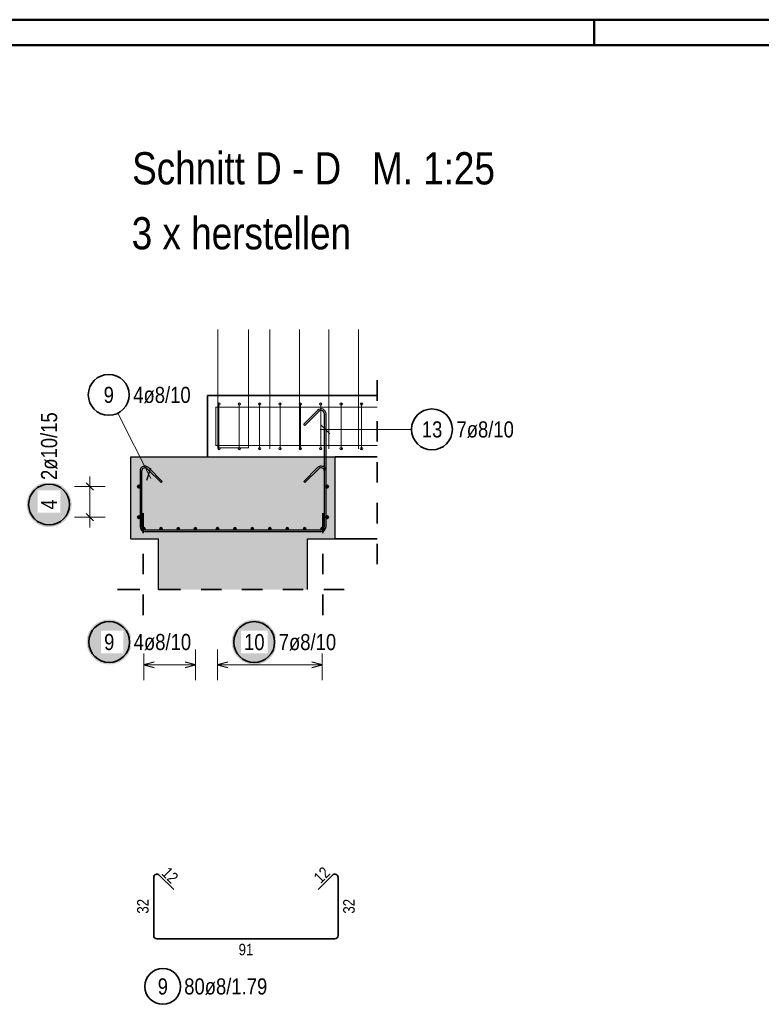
# Model space of a CAD drawing. Header units: millimetres. Extents: x -2.7 to 34.1, y -3.5 to 21.
# Tile 61 of 62: x 22.2 to 25.8, y 16.2 to 21. Entities that reach past the tile are written whole.
import ezdxf

# ---------------------------------------------------------------- set-up
doc = ezdxf.new("R2010")
doc.units = ezdxf.units.MM
doc.linetypes.add('HIDDEN', pattern=[0.375, 0.25, -0.125])
for name, color, linetype, lineweight in [('Achsen', 7, 'Continuous', 20), ('Nplo Bewehrung', 7, 'Continuous', 20), ('Schnittlinien', 7, 'Continuous', 20)]:
    doc.layers.add(name, color=color, linetype=linetype, lineweight=lineweight)
doc.styles.add('Arial Narrow', font='ARIALN.TTF')

msp = doc.modelspace()

# ---------------------------------------------------------------- hatches: boundary and pattern name
at = {"lineweight": 25, "true_color": 0xd7ffd7}
for points in [[(22.707567, 18.485431), (23.707567, 18.485431), (23.707567, 18.885431), (22.707567, 18.885431)], [(22.842862, 18.236664), (23.572272, 18.236664), (23.572272, 18.485431), (22.842862, 18.485431)]]:
    msp.add_hatch(color=254, dxfattribs=at).paths.add_polyline_path(points)
at = {"lineweight": 25, "true_color": 0xffffff}
for points in [[(22.417588, 18.652739), (22.417521, 18.656577), (22.41732, 18.660412), (22.416985, 18.664237), (22.416517, 18.668048), (22.415917, 18.67184), (22.415184, 18.675609), (22.41432, 18.67935), (22.413326, 18.683059), (22.412204, 18.68673), (22.410954, 18.690361), (22.409578, 18.693945), (22.408078, 18.69748), (22.406455, 18.700959), (22.404712, 18.70438), (22.402851, 18.707739), (22.400873, 18.71103), (22.398782, 18.71425), (22.39658, 18.717395), (22.394269, 18.720461), (22.391853, 18.723445), (22.389334, 18.726343), (22.386715, 18.729151), (22.384, 18.731866), (22.381192, 18.734484), (22.378294, 18.737003), (22.37531, 18.73942), (22.372244, 18.74173), (22.369099, 18.743933), (22.365879, 18.746024), (22.362588, 18.748001), (22.35923, 18.749863), (22.355809, 18.751606), (22.352329, 18.753229), (22.348794, 18.754729), (22.34521, 18.756105), (22.34158, 18.757355), (22.337908, 18.758477), (22.334199, 18.759471), (22.330458, 18.760335), (22.326689, 18.761067), (22.322897, 18.761668), (22.319086, 18.762136), (22.315261, 18.762471), (22.311427, 18.762672), (22.307588, 18.762739), (22.303749, 18.762672), (22.299914, 18.762471), (22.29609, 18.762136), (22.292279, 18.761668), (22.288486, 18.761067), (22.284717, 18.760335), (22.280976, 18.759471), (22.277268, 18.758477), (22.273596, 18.757355), (22.269965, 18.756105), (22.266381, 18.754729), (22.262847, 18.753229), (22.259367, 18.751606), (22.255946, 18.749863), (22.252588, 18.748001), (22.249297, 18.746024), (22.246076, 18.743933), (22.242931, 18.74173), (22.239865, 18.73942), (22.236881, 18.737003), (22.233983, 18.734484), (22.231175, 18.731866), (22.22846, 18.729151), (22.225842, 18.726343), (22.223323, 18.723445), (22.220907, 18.720461), (22.218596, 18.717395), (22.216394, 18.71425), (22.214302, 18.71103), (22.212325, 18.707739), (22.210463, 18.70438), (22.20872, 18.700959), (22.207098, 18.69748), (22.205597, 18.693945), (22.204222, 18.690361), (22.202971, 18.68673), (22.201849, 18.683059), (22.200855, 18.67935), (22.199991, 18.675609), (22.199259, 18.67184), (22.198658, 18.668048), (22.19819, 18.664237), (22.197856, 18.660412), (22.197655, 18.656577), (22.197588, 18.652739), (22.197655, 18.6489), (22.197856, 18.645065), (22.19819, 18.64124), (22.198658, 18.637429), (22.199259, 18.633637), (22.199991, 18.629868), (22.200855, 18.626127), (22.201849, 18.622418), (22.202971, 18.618747), (22.204222, 18.615116), (22.205597, 18.611532), (22.207098, 18.607997), (22.20872, 18.604518), (22.210463, 18.601097), (22.212325, 18.597739), (22.214302, 18.594447), (22.216394, 18.591227), (22.218596, 18.588082), (22.220907, 18.585016), (22.223323, 18.582032), (22.225842, 18.579134), (22.22846, 18.576326), (22.231175, 18.573611), (22.233983, 18.570993), (22.236881, 18.568474), (22.239865, 18.566057), (22.242931, 18.563747), (22.246076, 18.561544), (22.249297, 18.559453), (22.252588, 18.557476), (22.255946, 18.555614), (22.259367, 18.553871), (22.262847, 18.552249), (22.266381, 18.550748), (22.269965, 18.549372), (22.273596, 18.548122), (22.277268, 18.547), (22.280976, 18.546006), (22.284717, 18.545142), (22.288486, 18.54441), (22.292279, 18.543809), (22.29609, 18.543341), (22.299914, 18.543006), (22.303749, 18.542806), (22.307588, 18.542739), (22.311427, 18.542806), (22.315261, 18.543006), (22.319086, 18.543341), (22.322897, 18.543809), (22.326689, 18.54441), (22.330458, 18.545142), (22.334199, 18.546006), (22.337908, 18.547), (22.34158, 18.548122), (22.34521, 18.549372), (22.348794, 18.550748), (22.352329, 18.552249), (22.355809, 18.553871), (22.35923, 18.555614), (22.362588, 18.557476), (22.365879, 18.559453), (22.369099, 18.561544), (22.372244, 18.563747), (22.37531, 18.566057), (22.378294, 18.568474), (22.381192, 18.570993), (22.384, 18.573611), (22.386715, 18.576326), (22.389334, 18.579134), (22.391853, 18.582032), (22.394269, 18.585016), (22.39658, 18.588082), (22.398782, 18.591227), (22.400873, 18.594447), (22.402851, 18.597739), (22.404712, 18.601097), (22.406455, 18.604518), (22.408078, 18.607997), (22.409578, 18.611532), (22.410954, 18.615116), (22.412204, 18.618747), (22.413326, 18.622418), (22.41432, 18.626127), (22.415184, 18.629868), (22.415917, 18.633637), (22.416517, 18.637429), (22.416985, 18.64124), (22.41732, 18.645065)], [(22.711744, 17.979929), (22.711677, 17.983768), (22.711476, 17.987602), (22.711142, 17.991427), (22.710674, 17.995238), (22.710073, 17.99903), (22.70934, 18.002799), (22.708477, 18.00654), (22.707483, 18.010249), (22.70636, 18.013921), (22.70511, 18.017551), (22.703734, 18.021136), (22.702234, 18.02467), (22.700611, 18.02815), (22.698868, 18.031571), (22.697007, 18.034929), (22.695029, 18.03822), (22.692938, 18.04144), (22.690736, 18.044585), (22.688425, 18.047652), (22.686009, 18.050636), (22.68349, 18.053533), (22.680872, 18.056341), (22.678157, 18.059056), (22.675349, 18.061675), (22.672451, 18.064194), (22.669467, 18.06661), (22.666401, 18.068921), (22.663255, 18.071123), (22.660035, 18.073214), (22.656744, 18.075192), (22.653386, 18.077053), (22.649965, 18.078796), (22.646485, 18.080419), (22.642951, 18.081919), (22.639366, 18.083295), (22.635736, 18.084545), (22.632064, 18.085668), (22.628356, 18.086661), (22.624614, 18.087525), (22.620845, 18.088258), (22.617053, 18.088858), (22.613242, 18.089326), (22.609417, 18.089661), (22.605583, 18.089862), (22.601744, 18.089929), (22.597905, 18.089862), (22.594071, 18.089661), (22.590246, 18.089326), (22.586435, 18.088858), (22.582643, 18.088258), (22.578874, 18.087525), (22.575133, 18.086661), (22.571424, 18.085668), (22.567752, 18.084545), (22.564122, 18.083295), (22.560537, 18.081919), (22.557003, 18.080419), (22.553523, 18.078796), (22.550102, 18.077053), (22.546744, 18.075192), (22.543453, 18.073214), (22.540233, 18.071123), (22.537088, 18.068921), (22.534021, 18.06661), (22.531038, 18.064194), (22.52814, 18.061675), (22.525332, 18.059056), (22.522617, 18.056341), (22.519998, 18.053533), (22.517479, 18.050636), (22.515063, 18.047652), (22.512752, 18.044585), (22.51055, 18.04144), (22.508459, 18.03822), (22.506481, 18.034929), (22.50462, 18.031571), (22.502877, 18.02815), (22.501254, 18.02467), (22.499754, 18.021136), (22.498378, 18.017551), (22.497128, 18.013921), (22.496005, 18.010249), (22.495012, 18.00654), (22.494148, 18.002799), (22.493415, 17.99903), (22.492815, 17.995238), (22.492347, 17.991427), (22.492012, 17.987602), (22.491811, 17.983768), (22.491744, 17.979929), (22.491811, 17.97609), (22.492012, 17.972256), (22.492347, 17.968431), (22.492815, 17.96462), (22.493415, 17.960828), (22.494148, 17.957059), (22.495012, 17.953317), (22.496005, 17.949609), (22.497128, 17.945937), (22.498378, 17.942307), (22.499754, 17.938722), (22.501254, 17.935188), (22.502877, 17.931708), (22.50462, 17.928287), (22.506481, 17.924929), (22.508459, 17.921638), (22.51055, 17.918418), (22.512752, 17.915272), (22.515063, 17.912206), (22.517479, 17.909222), (22.519998, 17.906325), (22.522617, 17.903516), (22.525332, 17.900801), (22.52814, 17.898183), (22.531038, 17.895664), (22.534021, 17.893248), (22.537088, 17.890937), (22.540233, 17.888735), (22.543453, 17.886644), (22.546744, 17.884666), (22.550102, 17.882805), (22.553523, 17.881062), (22.557003, 17.879439), (22.560537, 17.877939), (22.564122, 17.876563), (22.567752, 17.875313), (22.571424, 17.87419), (22.575133, 17.873196), (22.578874, 17.872333), (22.582643, 17.8716), (22.586435, 17.870999), (22.590246, 17.870531), (22.594071, 17.870197), (22.597905, 17.869996), (22.601744, 17.869929), (22.605583, 17.869996), (22.609417, 17.870197), (22.613242, 17.870531), (22.617053, 17.870999), (22.620845, 17.8716), (22.624614, 17.872333), (22.628356, 17.873196), (22.632064, 17.87419), (22.635736, 17.875313), (22.639366, 17.876563), (22.642951, 17.877939), (22.646485, 17.879439), (22.649965, 17.881062), (22.653386, 17.882805), (22.656744, 17.884666), (22.660035, 17.886644), (22.663255, 17.888735), (22.666401, 17.890937), (22.669467, 17.893248), (22.672451, 17.895664), (22.675349, 17.898183), (22.678157, 17.900801), (22.680872, 17.903516), (22.68349, 17.906325), (22.686009, 17.909222), (22.688425, 17.912206), (22.690736, 17.915272), (22.692938, 17.918418), (22.695029, 17.921638), (22.697007, 17.924929), (22.698868, 17.928287), (22.700611, 17.931708), (22.702234, 17.935188), (22.703734, 17.938722), (22.70511, 17.942307), (22.70636, 17.945937), (22.707483, 17.949609), (22.708477, 17.953317), (22.70934, 17.957059), (22.710073, 17.960828), (22.710674, 17.96462), (22.711142, 17.968431), (22.711476, 17.972256)], [(23.42116, 17.979515), (23.421093, 17.983354), (23.420892, 17.987189), (23.420558, 17.991014), (23.42009, 17.994824), (23.419489, 17.998617), (23.418756, 18.002386), (23.417893, 18.006127), (23.416899, 18.009836), (23.415776, 18.013507), (23.414526, 18.017138), (23.41315, 18.020722), (23.41165, 18.024256), (23.410028, 18.027736), (23.408284, 18.031157), (23.406423, 18.034515), (23.404445, 18.037807), (23.402354, 18.041027), (23.400152, 18.044172), (23.397841, 18.047238), (23.395425, 18.050222), (23.392906, 18.05312), (23.390288, 18.055928), (23.387573, 18.058643), (23.384765, 18.061261), (23.381867, 18.06378), (23.378883, 18.066197), (23.375817, 18.068507), (23.372671, 18.07071), (23.369451, 18.072801), (23.36616, 18.074778), (23.362802, 18.07664), (23.359381, 18.078383), (23.355901, 18.080005), (23.352367, 18.081506), (23.348782, 18.082882), (23.345152, 18.084132), (23.34148, 18.085254), (23.337772, 18.086248), (23.33403, 18.087112), (23.330262, 18.087844), (23.326469, 18.088445), (23.322658, 18.088913), (23.318833, 18.089247), (23.314999, 18.089448), (23.31116, 18.089515), (23.307321, 18.089448), (23.303487, 18.089247), (23.299662, 18.088913), (23.295851, 18.088445), (23.292059, 18.087844), (23.28829, 18.087112), (23.284549, 18.086248), (23.28084, 18.085254), (23.277168, 18.084132), (23.273538, 18.082882), (23.269953, 18.081506), (23.266419, 18.080005), (23.262939, 18.078383), (23.259518, 18.07664), (23.25616, 18.074778), (23.252869, 18.072801), (23.249649, 18.07071), (23.246504, 18.068507), (23.243437, 18.066197), (23.240454, 18.06378), (23.237556, 18.061261), (23.234748, 18.058643), (23.232033, 18.055928), (23.229414, 18.05312), (23.226895, 18.050222), (23.224479, 18.047238), (23.222168, 18.044172), (23.219966, 18.041027), (23.217875, 18.037807), (23.215897, 18.034515), (23.214036, 18.031157), (23.212293, 18.027736), (23.21067, 18.024256), (23.20917, 18.020722), (23.207794, 18.017138), (23.206544, 18.013507), (23.205421, 18.009836), (23.204428, 18.006127), (23.203564, 18.002386), (23.202831, 17.998617), (23.202231, 17.994824), (23.201763, 17.991014), (23.201428, 17.987189), (23.201227, 17.983354), (23.20116, 17.979515), (23.201227, 17.975676), (23.201428, 17.971842), (23.201763, 17.968017), (23.202231, 17.964206), (23.202831, 17.960414), (23.203564, 17.956645), (23.204428, 17.952904), (23.205421, 17.949195), (23.206544, 17.945524), (23.207794, 17.941893), (23.20917, 17.938309), (23.21067, 17.934774), (23.212293, 17.931295), (23.214036, 17.927874), (23.215897, 17.924515), (23.217875, 17.921224), (23.219966, 17.918004), (23.222168, 17.914859), (23.224479, 17.911793), (23.226895, 17.908809), (23.229414, 17.905911), (23.232033, 17.903103), (23.234748, 17.900388), (23.237556, 17.897769), (23.240454, 17.895251), (23.243437, 17.892834), (23.246504, 17.890524), (23.249649, 17.888321), (23.252869, 17.88623), (23.25616, 17.884253), (23.259518, 17.882391), (23.262939, 17.880648), (23.266419, 17.879025), (23.269953, 17.877525), (23.273538, 17.876149), (23.277168, 17.874899), (23.28084, 17.873777), (23.284549, 17.872783), (23.28829, 17.871919), (23.292059, 17.871187), (23.295851, 17.870586), (23.299662, 17.870118), (23.303487, 17.869783), (23.307321, 17.869582), (23.31116, 17.869515), (23.314999, 17.869582), (23.318833, 17.869783), (23.322658, 17.870118), (23.326469, 17.870586), (23.330262, 17.871187), (23.33403, 17.871919), (23.337772, 17.872783), (23.34148, 17.873777), (23.345152, 17.874899), (23.348782, 17.876149), (23.352367, 17.877525), (23.355901, 17.879025), (23.359381, 17.880648), (23.362802, 17.882391), (23.36616, 17.884253), (23.369451, 17.88623), (23.372671, 17.888321), (23.375817, 17.890524), (23.378883, 17.892834), (23.381867, 17.895251), (23.384765, 17.897769), (23.387573, 17.900388), (23.390288, 17.903103), (23.392906, 17.905911), (23.395425, 17.908809), (23.397841, 17.911793), (23.400152, 17.914859), (23.402354, 17.918004), (23.404445, 17.921224), (23.406423, 17.924515), (23.408284, 17.927874), (23.410028, 17.931295), (23.41165, 17.934774), (23.41315, 17.938309), (23.414526, 17.941893), (23.415776, 17.945524), (23.416899, 17.949195), (23.417893, 17.952904), (23.418756, 17.956645), (23.419489, 17.960414), (23.42009, 17.964206), (23.420558, 17.968017), (23.420892, 17.971842)]]:
    msp.add_hatch(color=7, dxfattribs=at).paths.add_polyline_path(points)

# ---------------------------------------------------------------- linework, layer by layer
at = {"color": 4, "linetype": 'Continuous', "lineweight": 50}
for p, q in [((29.725, 21.025), (0, 21.025)), ((24.975, 21.025), (24.975, 20.9)), ((29.6, 20.9), (0.5, 20.9))]:
    msp.add_line(p, q, dxfattribs=at)
at = {"color": 2, "linetype": 'HIDDEN', "lineweight": 35, "ltscale": 0.25}
for p, q in [((23.913221, 18.36043), (23.913221, 19.310431)), ((22.76767, 18.111664), (22.76767, 18.610431)), ((23.647464, 18.111664), (23.647464, 18.610431)), ((22.64267, 18.236664), (22.901021, 18.236664)), ((22.651021, 18.236664), (23.772464, 18.236664))]:
    msp.add_line(p, q, dxfattribs=at)
at = {"color": 5, "linetype": 'Continuous', "lineweight": 18}
for p, q in [((22.644531, 19.099902), (22.80625, 18.779701)), ((24.080745, 19.020145), (23.633564, 19.020145)), ((22.507588, 18.540432), (22.507588, 18.790432)), ((22.432588, 18.740432), (22.582588, 18.740432)), ((22.432588, 18.740432), (22.582588, 18.740432)), ((22.432588, 18.590432), (22.582588, 18.590432)), ((22.432588, 18.590432), (22.582588, 18.590432)), ((22.771564, 17.943144), (22.771564, 17.793144)), ((23.023564, 17.793144), (23.023564, 17.943144)), ((23.131564, 17.943144), (23.131564, 17.793144)), ((23.643564, 17.793144), (23.643564, 17.943144)), ((22.771564, 17.868144), (23.023564, 17.868144)), ((23.131564, 17.868144), (23.643564, 17.868144))]:
    msp.add_line(p, q, dxfattribs=at)
at = {"color": 3, "linetype": 'Continuous', "lineweight": 25}
for p, q in [((23.621593, 19.113403), (23.553711, 19.045521)), ((23.62725, 19.107746), (23.559368, 19.039864)), ((23.654564, 18.544432), (23.654564, 19.096432)), ((23.662564, 18.544432), (23.662564, 19.096432)), ((23.559368, 19.039864), (23.553711, 19.045521)), ((23.636467, 19.042242), (23.680661, 18.998048)), ((22.752564, 18.816432), (22.752564, 18.544432)), ((22.752564, 18.816432), (22.752564, 18.544432)), ((22.760564, 18.816432), (22.760564, 18.544432)), ((22.760564, 18.816432), (22.760564, 18.544432)), ((22.785217, 18.77233), (22.804742, 18.831702)), ((22.85576, 18.759864), (22.787877, 18.827746)), ((22.85576, 18.759864), (22.787877, 18.827746)), ((22.861416, 18.765521), (22.793534, 18.833403)), ((22.861416, 18.765521), (22.793534, 18.833403)), ((23.621593, 18.833403), (23.553711, 18.765521)), ((23.62725, 18.827746), (23.559368, 18.759864)), ((23.654564, 18.544432), (23.654564, 18.816432)), ((23.662564, 18.544432), (23.662564, 18.816432)), ((22.48991, 18.75811), (22.525265, 18.722755)), ((22.48991, 18.75811), (22.525265, 18.722755)), ((22.85576, 18.759864), (22.861416, 18.765521)), ((22.85576, 18.759864), (22.861416, 18.765521)), ((23.559368, 18.759864), (23.553711, 18.765521)), ((22.48991, 18.60811), (22.525265, 18.572755)), ((22.48991, 18.60811), (22.525265, 18.572755)), ((22.776564, 18.528432), (23.638564, 18.528432)), ((22.776564, 18.528432), (23.638564, 18.528432)), ((22.776564, 18.520432), (23.638564, 18.520432)), ((22.776564, 18.520432), (23.638564, 18.520432)), ((22.821564, 17.881541), (22.771564, 17.868144)), ((23.023564, 17.868144), (22.973564, 17.881541)), ((23.181564, 17.881541), (23.131564, 17.868144)), ((23.643564, 17.868144), (23.593564, 17.881541)), ((22.771564, 17.868144), (22.821564, 17.854747)), ((22.973564, 17.854747), (23.023564, 17.868144)), ((23.131564, 17.868144), (23.181564, 17.854747)), ((23.593564, 17.854747), (23.643564, 17.868144))]:
    msp.add_line(p, q, dxfattribs=at)
at = {"color": 2, "linetype": 'Continuous', "lineweight": 35}
for p, q in [((22.81947, 16.828275), (22.81947, 16.544275)), ((22.917495, 16.768878), (22.846784, 16.839588)), ((23.694157, 16.839588), (23.623446, 16.768878)), ((23.72147, 16.544275), (23.72147, 16.828275)), ((22.83547, 16.528275), (23.70547, 16.528275))]:
    msp.add_line(p, q, dxfattribs=at)
for centre, radius in [((22.59945, 19.189164), 0.1), ((24.180745, 19.020145), 0.1), ((22.307588, 18.652739), 0.1), ((22.601744, 17.979929), 0.1), ((23.31116, 17.979515), 0.1), ((22.863788, 16.294589), 0.0875)]:
    msp.add_circle(centre, radius, dxfattribs=at)
at = {"color": 4, "linetype": 'Continuous', "lineweight": 50}
for centre, radius in [((22.747564, 18.740432), 0.005), ((22.747564, 18.740432), 0.005), ((22.747564, 18.740432), 0.0045), ((22.747564, 18.740432), 0.0035), ((22.747564, 18.740432), 0.0025), ((22.747564, 18.740432), 0.0015), ((23.667564, 18.740432), 0.005), ((23.667564, 18.740432), 0.005), ((23.667564, 18.740432), 0.0045), ((23.667564, 18.740432), 0.0035), ((23.667564, 18.740432), 0.0025), ((23.667564, 18.740432), 0.0015), ((22.747564, 18.740432), 0.0005), ((23.667564, 18.740432), 0.0005), ((22.747564, 18.590432), 0.005), ((22.747564, 18.590432), 0.005), ((22.747564, 18.590432), 0.0045), ((22.747564, 18.590432), 0.0035), ((22.747564, 18.590432), 0.0025), ((22.747564, 18.590432), 0.0015), ((22.747564, 18.590432), 0.0005), ((23.667564, 18.590432), 0.005), ((23.667564, 18.590432), 0.005), ((23.667564, 18.590432), 0.0045), ((23.667564, 18.590432), 0.0035), ((23.667564, 18.590432), 0.0025), ((23.667564, 18.590432), 0.0015), ((23.667564, 18.590432), 0.0005), ((22.771564, 18.534432), 0.004), ((22.771564, 18.534432), 0.004), ((22.771564, 18.534432), 0.0036), ((22.771564, 18.534432), 0.0028), ((22.771564, 18.534432), 0.002), ((22.771564, 18.534432), 0.0012), ((22.771564, 18.534432), 0.0004), ((22.855564, 18.534432), 0.004), ((22.855564, 18.534432), 0.004), ((22.855564, 18.534432), 0.0036), ((22.855564, 18.534432), 0.0028), ((22.855564, 18.534432), 0.002), ((22.855564, 18.534432), 0.0012), ((22.855564, 18.534432), 0.0004), ((22.939564, 18.534432), 0.004), ((22.939564, 18.534432), 0.004), ((22.939564, 18.534432), 0.0036), ((22.939564, 18.534432), 0.0028), ((22.939564, 18.534432), 0.002), ((22.939564, 18.534432), 0.0012), ((22.939564, 18.534432), 0.0004), ((23.023564, 18.534432), 0.004), ((23.023564, 18.534432), 0.004), ((23.023564, 18.534432), 0.0036), ((23.023564, 18.534432), 0.0028), ((23.023564, 18.534432), 0.002), ((23.023564, 18.534432), 0.0012), ((23.023564, 18.534432), 0.0004), ((23.131564, 18.534432), 0.004), ((23.131564, 18.534432), 0.004), ((23.131564, 18.534432), 0.0036), ((23.131564, 18.534432), 0.0028), ((23.131564, 18.534432), 0.002), ((23.131564, 18.534432), 0.0012), ((23.131564, 18.534432), 0.0004), ((23.216897, 18.534432), 0.004), ((23.216897, 18.534432), 0.004), ((23.216897, 18.534432), 0.0036), ((23.216897, 18.534432), 0.0028), ((23.216897, 18.534432), 0.002), ((23.216897, 18.534432), 0.0012), ((23.216897, 18.534432), 0.0004), ((23.30223, 18.534432), 0.004), ((23.30223, 18.534432), 0.004), ((23.30223, 18.534432), 0.0036), ((23.30223, 18.534432), 0.0028), ((23.30223, 18.534432), 0.002), ((23.30223, 18.534432), 0.0012), ((23.30223, 18.534432), 0.0004), ((23.387564, 18.534432), 0.004), ((23.387564, 18.534432), 0.004), ((23.387564, 18.534432), 0.0036), ((23.387564, 18.534432), 0.0028), ((23.387564, 18.534432), 0.002), ((23.387564, 18.534432), 0.0012), ((23.387564, 18.534432), 0.0004), ((23.472897, 18.534432), 0.004), ((23.472897, 18.534432), 0.004), ((23.472897, 18.534432), 0.0036), ((23.472897, 18.534432), 0.0028), ((23.472897, 18.534432), 0.002), ((23.472897, 18.534432), 0.0012), ((23.472897, 18.534432), 0.0004), ((23.55823, 18.534432), 0.004), ((23.55823, 18.534432), 0.004), ((23.55823, 18.534432), 0.0036), ((23.55823, 18.534432), 0.0028), ((23.55823, 18.534432), 0.002), ((23.55823, 18.534432), 0.0012), ((23.55823, 18.534432), 0.0004), ((23.643564, 18.534432), 0.004), ((23.643564, 18.534432), 0.004), ((23.643564, 18.534432), 0.0036), ((23.643564, 18.534432), 0.0028), ((23.643564, 18.534432), 0.002), ((23.643564, 18.534432), 0.0012), ((23.643564, 18.534432), 0.0004)]:
    msp.add_circle(centre, radius, dxfattribs=at)
at = {"color": 3, "linetype": 'Continuous', "lineweight": 25}
for centre, radius, start, end in [((23.638564, 19.096432), 0.024, 0, 135), ((23.638564, 19.096432), 0.016, 0, 135), ((22.776564, 18.816432), 0.024, 45, 180), ((22.776564, 18.816432), 0.024, 45, 180), ((23.638564, 18.816432), 0.024, 0, 135), ((22.776564, 18.816432), 0.016, 45, 180), ((22.776564, 18.816432), 0.016, 45, 180), ((23.638564, 18.816432), 0.016, 0, 135), ((22.776564, 18.544432), 0.024, 180, 270), ((22.776564, 18.544432), 0.024, 180, 270), ((22.776564, 18.544432), 0.016, 180, 270), ((22.776564, 18.544432), 0.016, 180, 270), ((23.638564, 18.544432), 0.024, 270, 0), ((23.638564, 18.544432), 0.016, 270, 0), ((23.638564, 18.544432), 0.024, 270, 0), ((23.638564, 18.544432), 0.016, 270, 0)]:
    msp.add_arc(centre, radius, start, end, dxfattribs=at)
at = {"color": 2, "linetype": 'Continuous', "lineweight": 35}
for centre, start, end in [((22.83547, 16.828275), 45, 180), ((23.70547, 16.828275), 0, 135), ((22.83547, 16.544275), 180, 270), ((23.70547, 16.544275), 270, 0)]:
    msp.add_arc(centre, 0.016, start, end, dxfattribs=at)
at = {"layer": 'Achsen', "color": 2, "linetype": 'Continuous', "lineweight": 35}
for p, q in [((23.082567, 19.185431), (23.913221, 19.185431)), ((23.082567, 18.885431), (23.082567, 19.185431)), ((23.707567, 18.885431), (23.913221, 18.885431)), ((23.707567, 18.485431), (23.913221, 18.485431))]:
    msp.add_line(p, q, dxfattribs=at)
at = {"layer": 'Nplo Bewehrung', "color": 9, "linetype": 'Continuous', "lineweight": 0}
for p, q in [((23.132567, 19.509454), (23.132567, 18.930431)), ((23.282567, 18.930431), (23.282567, 19.509454)), ((23.387567, 18.925432), (23.387567, 19.509454)), ((23.532171, 18.925432), (23.532171, 19.509454)), ((23.676776, 18.925432), (23.676776, 19.509454)), ((23.82138, 18.925432), (23.82138, 19.509454)), ((23.122567, 19.129431), (23.913221, 19.129431)), ((23.817567, 19.129431), (23.123567, 19.129431)), ((23.123567, 19.129431), (23.123567, 18.941431)), ((23.138567, 18.920431), (23.138567, 19.150431)), ((23.238193, 18.920431), (23.238193, 19.150431)), ((23.337819, 18.920431), (23.337819, 19.150431)), ((23.437445, 18.920431), (23.437445, 19.150431)), ((23.537071, 18.920431), (23.537071, 19.150431)), ((23.636697, 18.920431), (23.636697, 19.150431)), ((23.736322, 18.920431), (23.736322, 19.150431)), ((23.835948, 18.920431), (23.835948, 19.150431)), ((23.122567, 18.941431), (23.913221, 18.941431)), ((23.123567, 18.941431), (23.817567, 18.941431)), ((23.132567, 18.930431), (23.282567, 18.930431))]:
    msp.add_line(p, q, dxfattribs=at)
for centre in [(23.138567, 19.144431), (23.138567, 19.144431), (23.238193, 19.144431), (23.238193, 19.144431), (23.337819, 19.144431), (23.337819, 19.144431), (23.437445, 19.144431), (23.437445, 19.144431), (23.537071, 19.144431), (23.537071, 19.144431), (23.636697, 19.144431), (23.636697, 19.144431), (23.736322, 19.144431), (23.736322, 19.144431), (23.835948, 19.144431), (23.835948, 19.144431), (23.138567, 18.926431), (23.138567, 18.926431), (23.238193, 18.926431), (23.238193, 18.926431), (23.337819, 18.926431), (23.337819, 18.926431), (23.437445, 18.926431), (23.437445, 18.926431), (23.537071, 18.926431), (23.537071, 18.926431), (23.636697, 18.926431), (23.636697, 18.926431), (23.736322, 18.926431), (23.736322, 18.926431), (23.835948, 18.926431), (23.835948, 18.926431)]:
    msp.add_circle(centre, 0.006, dxfattribs=at)
at = {"layer": 'Schnittlinien', "color": 3, "linetype": 'Continuous', "lineweight": 25}
for p, q in [((22.707567, 18.885431), (23.707567, 18.885431)), ((22.707567, 18.485431), (22.707567, 18.885431)), ((23.707567, 18.48543), (23.707567, 18.885431)), ((22.707567, 18.485431), (22.842862, 18.485431)), ((22.842862, 18.236664), (22.842862, 18.485431)), ((23.572272, 18.485431), (23.707567, 18.485431)), ((23.572272, 18.236664), (23.572272, 18.485431))]:
    msp.add_line(p, q, dxfattribs=at)

# ---------------------------------------------------------------- texts
at = {"color": 1, "lineweight": 70, "style": 'Arial Narrow'}
for s, p in [('Schnitt D - D   M. 1:25', (22.714012, 20.219065)), ('3 x herstellen', (22.711879, 19.901274))]:
    msp.add_text(s, height=0.1575, dxfattribs=at).set_placement(p)
at = {"color": 2, "lineweight": 35, "char_height": 0.07875, "attachment_point": 1, "line_spacing_factor": 0.9, "style": 'Arial Narrow'}
for s, insert in [('9', (22.574643, 19.228539)), ('4ø8/10', (22.71945, 19.228539)), ('13', (24.131133, 19.05952)), ('7ø8/10', (24.300745, 19.05952)), ('9', (22.838981, 16.333964)), ('80ø8/1.79', (22.968788, 16.333964))]:
    msp.add_mtext(s, dxfattribs=dict(at, insert=insert))
at = {"color": 3, "lineweight": 25, "char_height": 0.05625, "attachment_point": 1, "line_spacing_factor": 0.9, "style": 'Arial Narrow'}
for s, insert, rotation in [('12', (22.894291, 16.884359), 315), ('12', (23.596533, 16.834243), 45), ('32', (22.73822, 16.650837), 90), ('32', (23.74647, 16.650837), 90)]:
    msp.add_mtext(s, dxfattribs=dict(at, insert=insert, rotation=rotation))
at = {"color": 3, "lineweight": 25, "insert": (23.235033, 16.503275), "char_height": 0.05625, "attachment_point": 1, "line_spacing_factor": 0.9, "style": 'Arial Narrow'}
msp.add_mtext('91', dxfattribs=at)

# ---------------------------------------------------------------- next in the draw order: texts
at = {"color": 2, "lineweight": 35, "char_height": 0.07875, "attachment_point": 1, "rotation": 90, "line_spacing_factor": 0.9, "style": 'Arial Narrow', "bg_fill": 3, "box_fill_scale": 1.2, "bg_fill_color": 256, "bg_fill_true_color": 13158600, "bg_fill_transparency": 0}
for s, insert in [('2ø10/15', (22.268213, 18.772739)), ('4', (22.268213, 18.627932))]:
    msp.add_mtext(s, dxfattribs=dict(at, insert=insert))
at = {"color": 2, "lineweight": 35, "char_height": 0.07875, "attachment_point": 1, "line_spacing_factor": 0.9, "style": 'Arial Narrow', "bg_fill": 3, "box_fill_scale": 1.2, "bg_fill_color": 256, "bg_fill_true_color": 13158600, "bg_fill_transparency": 0}
for s, insert in [('9', (22.576938, 18.019304)), ('4ø8/10', (22.721744, 18.019304)), ('10', (23.261548, 18.01889)), ('7ø8/10', (23.43116, 18.01889))]:
    msp.add_mtext(s, dxfattribs=dict(at, insert=insert))

doc.saveas('drawing.dxf')
